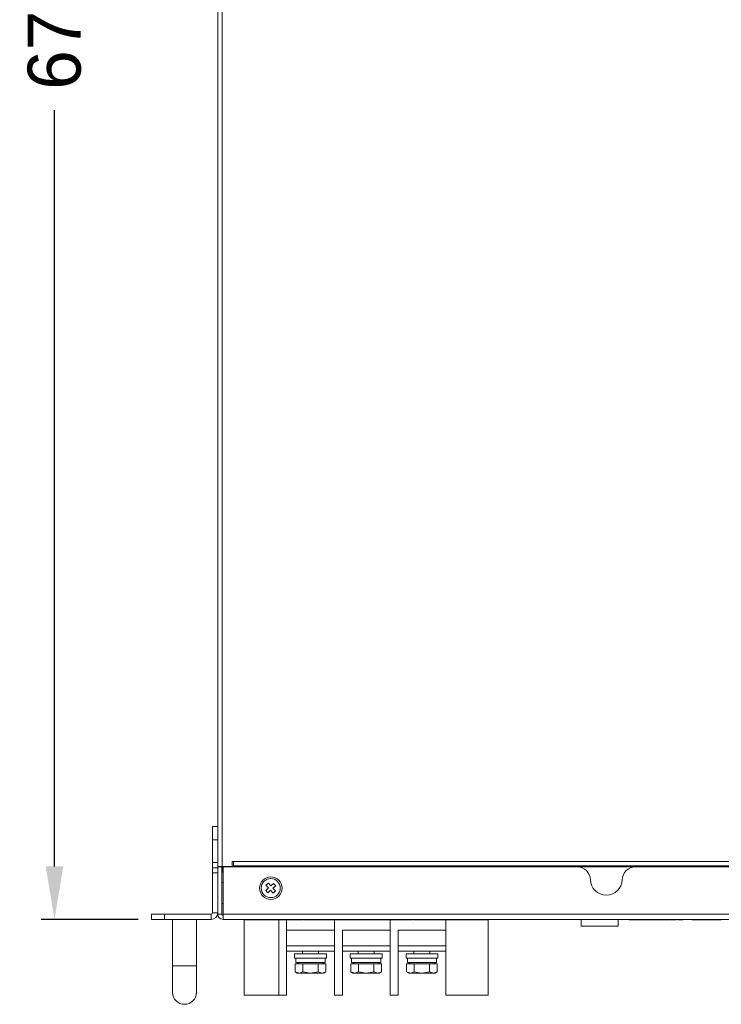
# Model space of a CAD drawing. Header units: millimetres. Extents: x 4621 to 5210, y 333 to 1535.
# Tile 24 of 26: x 4621 to 4885, y 789 to 1160. Entities that reach past the tile are written whole.
import ezdxf

# ---------------------------------------------------------------- set-up
doc = ezdxf.new("R2010")
doc.units = ezdxf.units.MM
doc.header["$PDSIZE"] = -1
doc.dimstyles.new('ISO-25', dxfattribs={"dimtxt": 2.5, "dimasz": 2.5, "dimexe": 1.25, "dimexo": 0.625, "dimtad": 1, "dimtxsty": 'Standard', "dimcen": 2.5, "dimadec": 0, "dimazin": 0, "dimtfac": 1, "dimtmove": 0, "dimatfit": 3, "dimfxl": 0, "dimarcsym": 0})

# ---------------------------------------------------------------- blocks, each defined once
blk = doc.blocks.new('*D102')
at = {"color": 4, "lineweight": -2, "transparency": 16777216}
for p, q in [((4690.24, 1491.03), (4628.72, 1491.03)), ((4633.72, 1471.03), (4633.72, 1186.03)), ((4633.72, 841.03), (4633.72, 1126.03)), ((4665.24, 821.03), (4628.72, 821.03))]:
    blk.add_line(p, q, dxfattribs=at)
at = {"color": 4, "transparency": 16777216}
for points in [[(4630.38, 1471.03), (4637.05, 1471.03), (4633.72, 1491.03)], [(4630.38, 841.03), (4637.05, 841.03), (4633.72, 821.03)]]:
    blk.add_solid(points, dxfattribs=at)
at = {"layer": 'Defpoints', "color": 0, "transparency": 16777216}
for p in [(4695.24, 1491.03), (4633.72, 821.03), (4670.24, 821.03)]:
    blk.add_point(p, dxfattribs=at)
at = {"color": 4, "transparency": 16777216, "insert": (4633.72, 1156.03), "char_height": 20, "attachment_point": 5, "rotation": 90}
blk.add_mtext('670', dxfattribs=at)

msp = doc.modelspace()

# ---------------------------------------------------------------- linework, layer by layer
at = {"color": 0, "linetype": 'ByBlock', "lineweight": 5}
for p, q in [((4695.24, 841.03), (4695.24, 1491.03)), ((4696.94, 1489.33), (4696.94, 841.03)), ((4693.24, 856.03), (4695.24, 856.03)), ((4693.24, 851.03), (4693.24, 856.03)), ((4695.24, 851.03), (4693.24, 851.03)), ((4693.24, 851.03), (4693.24, 842.53)), ((4693.24, 842.53), (4695.24, 842.53)), ((4693.24, 840.53), (4693.24, 842.53)), ((4701.24, 842.83), (4700.64, 842.83)), ((4700.64, 842.83), (4700.64, 841.03)), ((4701.24, 842.81), (4701.24, 842.83)), ((5129.24, 842.81), (4701.24, 842.81)), ((4701.24, 841.22), (4701.24, 842.81)), ((4693.24, 840.53), (4695.24, 840.53)), ((4693.24, 838.53), (4693.24, 840.53)), ((4695.24, 841.03), (4695.24, 840.83)), ((4696.94, 841.03), (4695.24, 841.03)), ((4695.24, 840.83), (4696.74, 840.83)), ((4695.24, 823.03), (4695.24, 840.83)), ((4696.74, 823.03), (4696.74, 840.83)), ((4696.94, 839.53), (4696.94, 841.03)), ((4696.94, 841.03), (4700.64, 841.03)), ((4697.24, 840.83), (4830.74, 840.83)), ((4697.24, 823.03), (4697.24, 840.83)), ((5129.24, 841.22), (4701.24, 841.22)), ((4701.24, 841.05), (4701.24, 841.22)), ((5129.24, 841.05), (4701.24, 841.05)), ((4701.24, 840.87), (4701.24, 841.05)), ((5129.24, 840.87), (4701.24, 840.87)), ((4701.24, 840.83), (4701.24, 840.87)), ((4852.73, 840.83), (4977.74, 840.83)), ((4693.24, 823.53), (4693.24, 838.53)), ((4695.24, 838.53), (4693.24, 838.53)), ((4697.24, 834.98), (4696.74, 834.98)), ((4714.39, 832.88), (4713.35, 831.94)), ((4713.35, 831.94), (4714.15, 831.05)), ((4714.34, 834.72), (4713.45, 833.92)), ((4713.45, 833.92), (4714.39, 832.88)), ((4714.15, 831.05), (4715.19, 831.99)), ((4715.28, 833.68), (4714.34, 834.72)), ((4715.19, 831.99), (4716.13, 830.95)), ((4716.32, 834.62), (4715.28, 833.68)), ((4716.08, 832.79), (4717.12, 833.73)), ((4717.02, 831.75), (4716.08, 832.79)), ((4716.13, 830.95), (4717.02, 831.75)), ((4717.12, 833.73), (4716.32, 834.62)), ((4696.74, 827.08), (4697.24, 827.08)), ((4670.24, 821.03), (4670.24, 823.03)), ((4670.24, 823.03), (4675.24, 823.03)), ((4675.24, 821.03), (4670.24, 821.03)), ((4675.24, 823.03), (4675.24, 821.03)), ((4675.24, 823.03), (4692.74, 823.03)), ((4675.24, 821.03), (4692.74, 821.03)), ((4678.24, 821.03), (4678.24, 803.53)), ((4687.24, 803.53), (4687.24, 821.03)), ((4692.74, 821.03), (4692.74, 823.03)), ((4693.24, 823.53), (4695.24, 823.53)), ((4696.74, 823.03), (4695.24, 823.03)), ((4697.24, 823.03), (5133.24, 823.03)), ((4697.24, 822.53), (4697.24, 823.03)), ((4697.24, 822.53), (4697.24, 821.03)), ((5133.24, 821.03), (4697.24, 821.03)), ((4705.2, 820.83), (4705.2, 821.03)), ((4724.9, 820.83), (4705.2, 820.83)), ((4705.24, 820.83), (4705.24, 792.53)), ((4718.24, 792.53), (4718.24, 820.83)), ((4721.24, 792.53), (4721.24, 820.83)), ((4724.9, 820.83), (4724.9, 821.03)), ((4724.9, 820.83), (4726.19, 820.83)), ((4726.19, 820.83), (4726.19, 821.03)), ((4727.43, 820.83), (4727.43, 821.03)), ((4727.56, 820.83), (4727.56, 821.03)), ((4727.88, 820.83), (4727.73, 820.83)), ((4727.88, 820.83), (4727.88, 821.03)), ((4727.88, 820.83), (4729.12, 820.83)), ((4729.12, 820.83), (4729.12, 821.03)), ((4729.12, 820.83), (4729.62, 820.83)), ((4729.62, 820.83), (4729.62, 821.03)), ((4729.62, 820.83), (4730.86, 820.83)), ((4730.86, 820.83), (4730.86, 821.03)), ((4731.25, 820.83), (4730.86, 820.83)), ((4731.25, 820.83), (4731.25, 821.03)), ((4731.25, 820.83), (4733.81, 820.83)), ((4733.81, 820.83), (4733.81, 821.03)), ((4734.28, 820.83), (4733.81, 820.83)), ((4734.28, 820.83), (4734.28, 821.03)), ((4734.28, 820.83), (4735.5, 820.83)), ((4735.5, 820.83), (4735.5, 821.03)), ((4735.5, 820.83), (4735.92, 820.83)), ((4735.92, 820.83), (4735.92, 821.03)), ((4735.92, 820.83), (4737.14, 820.83)), ((4737.14, 820.83), (4737.14, 821.03)), ((4766.2, 820.83), (4737.14, 820.83)), ((4739.24, 820.83), (4739.24, 817.03)), ((4739.24, 792.53), (4739.24, 820.83)), ((4760.24, 820.83), (4760.24, 817.03)), ((4760.24, 792.53), (4760.24, 820.83)), ((4766.2, 820.83), (4766.2, 821.03)), ((4766.2, 820.83), (4767.49, 820.83)), ((4767.49, 820.83), (4767.49, 821.03)), ((4768.73, 820.83), (4768.73, 821.03)), ((4768.86, 820.83), (4768.86, 821.03)), ((4769.18, 820.83), (4769.03, 820.83)), ((4769.18, 820.83), (4769.18, 821.03)), ((4769.18, 820.83), (4770.42, 820.83)), ((4770.42, 820.83), (4770.42, 821.03)), ((4770.42, 820.83), (4770.92, 820.83)), ((4770.92, 820.83), (4770.92, 821.03)), ((4770.92, 820.83), (4772.16, 820.83)), ((4772.16, 820.83), (4772.16, 821.03)), ((4772.56, 820.83), (4772.16, 820.83)), ((4772.56, 820.83), (4772.56, 821.03)), ((4772.56, 820.83), (4775.11, 820.83)), ((4775.11, 820.83), (4775.11, 821.03)), ((4775.58, 820.83), (4775.11, 820.83)), ((4775.58, 820.83), (4775.58, 821.03)), ((4775.58, 820.83), (4778.41, 820.83)), ((4778.41, 820.83), (4778.41, 821.03)), ((4797.17, 820.83), (4778.41, 820.83)), ((4781.24, 820.83), (4781.24, 817.03)), ((4781.24, 792.53), (4781.24, 820.83)), ((4797.17, 820.83), (4797.17, 821.03)), ((4797.24, 821.03), (4797.24, 792.53)), ((4832.24, 821.03), (4832.24, 818.53)), ((4846.24, 818.53), (4846.24, 821.03)), ((4850.32, 820.83), (4850.32, 821.03)), ((4851.08, 820.83), (4850.32, 820.83)), ((4851.08, 820.83), (4851.08, 821.03)), ((4851.67, 820.83), (4851.67, 821.03)), ((4852.43, 820.83), (4851.67, 820.83)), ((4852.43, 820.83), (4852.43, 821.03)), ((4853.09, 820.83), (4853.09, 821.03)), ((4853.33, 820.83), (4853.33, 821.03)), ((4853.33, 820.94), (4853.43, 820.94)), ((4853.43, 820.83), (4853.37, 820.83)), ((4853.43, 820.83), (4853.43, 821.03)), ((4854.45, 820.83), (4853.43, 820.83)), ((4854.45, 820.83), (4854.45, 821.03)), ((4854.81, 820.83), (4854.45, 820.83)), ((4854.81, 820.83), (4854.81, 821.03)), ((4855.83, 820.83), (4854.81, 820.83)), ((4855.83, 820.83), (4855.83, 821.03)), ((4855.83, 820.94), (4856.42, 820.94)), ((4855.88, 820.83), (4855.83, 820.83)), ((4855.88, 820.83), (4855.88, 820.94)), ((4856.42, 820.83), (4856.42, 821.03)), ((4857.23, 820.83), (4856.42, 820.83)), ((4857.23, 820.83), (4857.23, 821.03)), ((4857.84, 820.83), (4857.84, 821.03)), ((4858.06, 820.83), (4858.06, 821.03)), ((4858.36, 820.83), (4858.09, 820.83)), ((4858.36, 820.83), (4858.36, 821.03)), ((4858.62, 820.94), (4858.36, 820.94)), ((4858.62, 820.83), (4858.36, 820.83)), ((4858.62, 820.83), (4858.62, 821.03)), ((4859.63, 820.83), (4858.62, 820.83)), ((4859.63, 820.83), (4859.63, 821.03)), ((4860, 820.83), (4859.63, 820.83)), ((4860, 820.83), (4860, 821.03)), ((4861.01, 820.83), (4860, 820.83)), ((4861.01, 820.83), (4861.01, 821.03)), ((4861.6, 820.94), (4861.01, 820.94)), ((4861.6, 820.83), (4861.01, 820.83)), ((4861.6, 820.83), (4861.6, 821.03)), ((4861.95, 820.83), (4861.6, 820.83)), ((4861.95, 820.83), (4861.95, 821.03)), ((4863.01, 820.83), (4861.95, 820.83)), ((4863.01, 820.83), (4863.01, 821.03)), ((4863.01, 820.94), (4864.45, 820.94)), ((4863.28, 820.83), (4863.01, 820.83)), ((4863.28, 820.83), (4863.28, 820.94)), ((4864.22, 820.83), (4864.22, 820.94)), ((4864.38, 820.83), (4864.22, 820.83)), ((4864.45, 820.83), (4864.45, 821.03)), ((4864.79, 820.83), (4864.45, 820.83)), ((4864.79, 820.83), (4864.79, 821.03)), ((4864.79, 820.94), (4865.69, 820.94)), ((4865.11, 820.83), (4864.85, 820.83)), ((4865.11, 820.83), (4865.11, 820.94)), ((4865.45, 820.83), (4865.45, 820.94)), ((4865.69, 820.83), (4865.69, 821.03)), ((4866.12, 820.83), (4865.69, 820.83)), ((4866.12, 820.83), (4866.12, 821.03)), ((4867.42, 820.83), (4866.12, 820.83)), ((4867.42, 820.83), (4867.42, 821.03)), ((4867.52, 820.83), (4867.52, 821.03)), ((4867.86, 820.83), (4867.52, 820.83)), ((4867.86, 820.83), (4867.86, 821.03)), ((4867.86, 820.94), (4868.1, 820.94)), ((4868.14, 820.83), (4867.86, 820.83)), ((4868.1, 821.03), (4868.1, 820.94)), ((4868.14, 820.83), (4868.14, 821.03)), ((4868.74, 820.83), (4868.74, 821.03)), ((4870.61, 820.83), (4868.74, 820.83)), ((4870.61, 820.83), (4870.61, 821.03)), ((4874, 820.83), (4874, 821.03)), ((4874.55, 820.83), (4874, 820.83)), ((4874.55, 820.83), (4874.55, 821.03)), ((4875.57, 820.83), (4874.55, 820.83)), ((4875.57, 820.83), (4875.57, 821.03)), ((4875.93, 820.83), (4875.57, 820.83)), ((4875.93, 820.83), (4875.93, 821.03)), ((4876.94, 820.83), (4875.93, 820.83)), ((4876.94, 820.83), (4876.94, 821.03)), ((4883.41, 820.83), (4876.94, 820.83)), ((4883.41, 820.83), (4883.41, 821.03)), ((4884.19, 820.83), (4883.41, 820.83)), ((4884.19, 820.83), (4884.19, 821.03)), ((4884.75, 820.83), (4884.75, 821.03)), ((4884.96, 820.83), (4884.96, 821.03)), ((4885.09, 820.83), (4885.09, 821.03)), ((4721.24, 817.03), (4739.24, 817.03)), ((4721.24, 817.03), (4721.24, 792.53)), ((4742.24, 817.03), (4760.24, 817.03)), ((4742.24, 817.03), (4742.24, 792.53)), ((4763.24, 817.03), (4781.24, 817.03)), ((4763.24, 817.03), (4763.24, 792.53)), ((4846.24, 818.53), (4832.24, 818.53)), ((4739.24, 811.03), (4721.24, 811.03)), ((4739.24, 809.03), (4721.24, 809.03)), ((4727.24, 809.03), (4727.24, 808.03)), ((4733.24, 808.03), (4733.24, 809.03)), ((4760.24, 811.03), (4742.24, 811.03)), ((4760.24, 809.03), (4742.24, 809.03)), ((4748.24, 809.03), (4748.24, 808.03)), ((4754.24, 808.03), (4754.24, 809.03)), ((4781.24, 811.03), (4763.24, 811.03)), ((4781.24, 809.03), (4763.24, 809.03)), ((4769.24, 809.03), (4769.24, 808.03)), ((4775.24, 808.03), (4775.24, 809.03)), ((4724.24, 808.03), (4724.24, 806.43)), ((4736.24, 808.03), (4724.24, 808.03)), ((4724.24, 806.43), (4736.24, 806.43)), ((4724.74, 806.43), (4724.74, 804.83)), ((4735.74, 804.83), (4735.74, 806.43)), ((4736.24, 806.43), (4736.24, 808.03)), ((4745.24, 808.03), (4745.24, 806.43)), ((4757.24, 808.03), (4745.24, 808.03)), ((4745.24, 806.43), (4757.24, 806.43)), ((4745.74, 806.43), (4745.74, 804.83)), ((4756.74, 804.83), (4756.74, 806.43)), ((4757.24, 806.43), (4757.24, 808.03)), ((4766.24, 808.03), (4766.24, 806.43)), ((4778.24, 808.03), (4766.24, 808.03)), ((4766.24, 806.43), (4778.24, 806.43)), ((4766.74, 806.43), (4766.74, 804.83)), ((4777.74, 804.83), (4777.74, 806.43)), ((4778.24, 806.43), (4778.24, 808.03)), ((4678.24, 803.53), (4678.24, 793.53)), ((4687.24, 803.53), (4678.24, 803.53)), ((4687.24, 793.53), (4687.24, 803.53)), ((4724.46, 804.33), (4724.46, 801.28)), ((4725.91, 804.33), (4724.46, 804.33)), ((4735.74, 804.83), (4724.74, 804.83)), ((4725.74, 804.83), (4725.24, 804.33)), ((4727.35, 804.33), (4725.91, 804.33)), ((4727.35, 804.33), (4727.35, 801.28)), ((4730.24, 804.33), (4727.35, 804.33)), ((4733.12, 804.33), (4730.24, 804.33)), ((4733.12, 804.33), (4733.12, 801.28)), ((4734.57, 804.33), (4733.12, 804.33)), ((4736.01, 804.33), (4734.57, 804.33)), ((4735.24, 804.33), (4734.74, 804.83)), ((4736.01, 801.28), (4736.01, 804.33)), ((4745.46, 804.33), (4745.46, 801.28)), ((4746.91, 804.33), (4745.46, 804.33)), ((4756.74, 804.83), (4745.74, 804.83)), ((4746.74, 804.83), (4746.24, 804.33)), ((4748.35, 804.33), (4746.91, 804.33)), ((4748.35, 804.33), (4748.35, 801.28)), ((4751.24, 804.33), (4748.35, 804.33)), ((4754.12, 804.33), (4751.24, 804.33)), ((4754.12, 804.33), (4754.12, 801.28)), ((4755.57, 804.33), (4754.12, 804.33)), ((4757.01, 804.33), (4755.57, 804.33)), ((4756.24, 804.33), (4755.74, 804.83)), ((4757.01, 801.28), (4757.01, 804.33)), ((4766.46, 804.33), (4766.46, 801.28)), ((4767.91, 804.33), (4766.46, 804.33)), ((4777.74, 804.83), (4766.74, 804.83)), ((4767.74, 804.83), (4767.24, 804.33)), ((4769.35, 804.33), (4767.91, 804.33)), ((4769.35, 804.33), (4769.35, 801.28)), ((4772.24, 804.33), (4769.35, 804.33)), ((4775.12, 804.33), (4772.24, 804.33)), ((4775.12, 804.33), (4775.12, 801.28)), ((4776.57, 804.33), (4775.12, 804.33)), ((4778.01, 804.33), (4776.57, 804.33)), ((4777.24, 804.33), (4776.74, 804.83)), ((4778.01, 801.28), (4778.01, 804.33)), ((4724.46, 801.28), (4725.24, 800.83)), ((4724.46, 801.28), (4725.91, 800.83)), ((4725.24, 800.83), (4725.91, 800.83)), ((4725.91, 800.83), (4727.35, 801.28)), ((4725.91, 800.83), (4730.24, 800.83)), ((4727.35, 801.28), (4730.24, 800.83)), ((4730.24, 800.83), (4733.12, 801.28)), ((4730.24, 800.83), (4734.57, 800.83)), ((4733.12, 801.28), (4734.57, 800.83)), ((4734.57, 800.83), (4736.01, 801.28)), ((4734.57, 800.83), (4735.24, 800.83)), ((4735.24, 800.83), (4736.01, 801.28)), ((4745.46, 801.28), (4746.24, 800.83)), ((4745.46, 801.28), (4746.91, 800.83)), ((4746.24, 800.83), (4746.91, 800.83)), ((4746.91, 800.83), (4748.35, 801.28)), ((4746.91, 800.83), (4751.24, 800.83)), ((4748.35, 801.28), (4751.24, 800.83)), ((4751.24, 800.83), (4754.12, 801.28)), ((4751.24, 800.83), (4755.57, 800.83)), ((4754.12, 801.28), (4755.57, 800.83)), ((4755.57, 800.83), (4757.01, 801.28)), ((4755.57, 800.83), (4756.24, 800.83)), ((4756.24, 800.83), (4757.01, 801.28)), ((4766.46, 801.28), (4767.24, 800.83)), ((4766.46, 801.28), (4767.91, 800.83)), ((4767.24, 800.83), (4767.91, 800.83)), ((4767.91, 800.83), (4769.35, 801.28)), ((4767.91, 800.83), (4772.24, 800.83)), ((4769.35, 801.28), (4772.24, 800.83)), ((4772.24, 800.83), (4775.12, 801.28)), ((4772.24, 800.83), (4776.57, 800.83)), ((4775.12, 801.28), (4776.57, 800.83)), ((4776.57, 800.83), (4778.01, 801.28)), ((4776.57, 800.83), (4777.24, 800.83)), ((4777.24, 800.83), (4778.01, 801.28)), ((4705.24, 792.53), (4721.24, 792.53)), ((4721.24, 792.53), (4718.24, 792.53)), ((4742.24, 792.53), (4739.24, 792.53)), ((4763.24, 792.53), (4760.24, 792.53)), ((4797.24, 792.53), (4781.24, 792.53))]:
    msp.add_line(p, q, dxfattribs=at)
for radius in [4.25, 3.6]:
    msp.add_circle((4715.24, 832.83), radius, dxfattribs=at)
for centre, radius, start, end in [((4698.94, 839.53), 2, 180, 211.7883), ((4830.74, 835.83), 5, 1.8755, 90), ((4852.73, 835.83), 5, 90, 178.1245), ((4841.74, 836.19), 6, 181.8755, 358.1245), ((4692.74, 823.53), 0.5, 270, 0), ((4692.74, 823.53), 2.5, 270, 0), ((4697.24, 823.03), 2, 180, 270), ((4697.24, 823.03), 0.5, 180, 270), ((4682.74, 793.53), 4.5, 180, 0)]:
    msp.add_arc(centre, radius, start, end, dxfattribs=at)
for points, knots in [([(4726.19, 820.83), (4726.37, 820.83), (4726.72, 820.83), (4727.14, 820.83), (4727.39, 820.83), (4727.42, 820.83), (4727.43, 820.83)], [0, 0, 0, 0, 0.280779, 0.559449, 0.779715, 1, 1, 1, 1]), ([(4767.49, 820.83), (4767.67, 820.83), (4768.02, 820.83), (4768.44, 820.83), (4768.69, 820.83), (4768.72, 820.83), (4768.73, 820.83)], [0, 0, 0, 0, 0.280779, 0.559449, 0.779715, 1, 1, 1, 1]), ([(4851.67, 820.83), (4851.59, 820.83), (4851.41, 820.83), (4851.19, 820.83), (4851.08, 820.83)], [0, 0, 0, 0, 0.452112, 1, 1, 1, 1]), ([(4853.09, 820.83), (4852.99, 820.83), (4852.78, 820.83), (4852.54, 820.83), (4852.43, 820.83)], [0, 0, 0, 0, 0.5162426, 1, 1, 1, 1]), ([(4853.33, 820.83), (4853.33, 820.83), (4853.32, 820.83), (4853.26, 820.83), (4853.16, 820.83), (4853.09, 820.83)], [0, 0, 0, 0, 0.308569, 0.586743, 1, 1, 1, 1]), ([(4856.42, 820.83), (4856.34, 820.83), (4856.18, 820.83), (4855.99, 820.83), (4855.88, 820.83)], [0, 0, 0, 0, 0.454098, 1, 1, 1, 1]), ([(4857.84, 820.83), (4857.74, 820.83), (4857.55, 820.83), (4857.33, 820.83), (4857.23, 820.83)], [0, 0, 0, 0, 0.518701, 1, 1, 1, 1]), ([(4858.06, 820.83), (4858.05, 820.83), (4858.05, 820.83), (4857.99, 820.83), (4857.89, 820.83), (4857.84, 820.83)], [0, 0, 0, 0, 0.303871, 0.580632, 1, 1, 1, 1]), ([(4864.22, 820.83), (4864.01, 820.83), (4863.66, 820.83), (4863.39, 820.83), (4863.28, 820.83)], [0, 0, 0, 0, 0.577199, 1, 1, 1, 1]), ([(4865.45, 820.83), (4865.44, 820.83), (4865.41, 820.83), (4865.2, 820.83), (4865.11, 820.83)], [0, 0, 0, 0, 0.58144, 1, 1, 1, 1]), ([(4867.52, 820.83), (4867.51, 820.83), (4867.48, 820.83), (4867.45, 820.83), (4867.42, 820.83)], [0, 0, 0, 0, 0.34899, 1, 1, 1, 1]), ([(4884.75, 820.83), (4884.66, 820.83), (4884.48, 820.83), (4884.28, 820.83), (4884.19, 820.83)], [0, 0, 0, 0, 0.522983, 1, 1, 1, 1]), ([(4884.96, 820.83), (4884.95, 820.83), (4884.95, 820.83), (4884.89, 820.83), (4884.8, 820.83), (4884.75, 820.83)], [0, 0, 0, 0, 0.291066, 0.563866, 1, 1, 1, 1]), ([(4885.09, 820.83), (4885.08, 820.83), (4885.07, 820.83), (4884.99, 820.83), (4884.96, 820.83)], [0, 0, 0, 0, 0.657706, 1, 1, 1, 1])]:
    msp.add_open_spline(points, degree=3, knots=knots, dxfattribs=at)

# ---------------------------------------------------------------- dimensions: what is measured, and where the dimension line sits
dim = msp.add_linear_dim(base=(4633.72, 821.03), p1=(4695.24, 1491.03), p2=(4670.24, 821.03), angle=90, dimstyle='ISO-25', override={"dimtxt": 20, "dimasz": 20, "dimexe": 5, "dimexo": 5, "dimgap": 5, "dimtad": 0, "dimdec": 1, "dimdsep": 46, "dimclrd": 4, "dimclre": 4, "dimclrt": 4, "dimadec": 2, "dimazin": 2, "dimtdec": 1, "dimtzin": 0})
dim.commit()
dim.dimension.update_dxf_attribs({"geometry": '*D102', "text_midpoint": (4633.72, 1156.03)})

doc.saveas('drawing.dxf')
